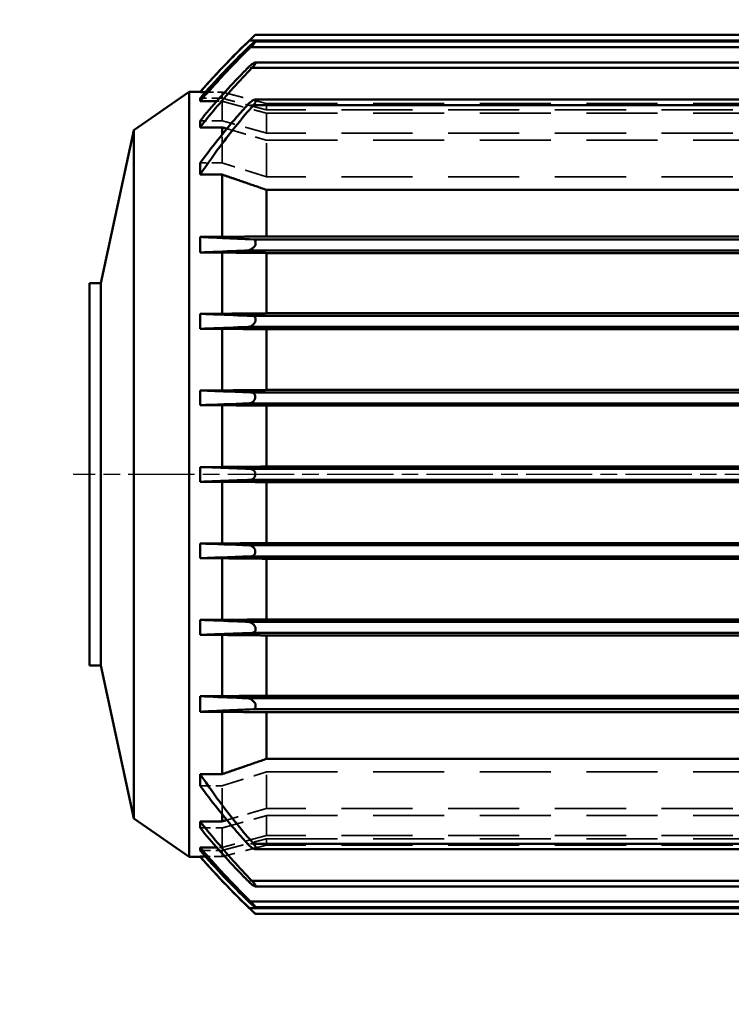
# Model space of a CAD drawing. Header units: millimetres. Extents: x -34725 to 178350, y -13707 to 126150.
# Tile 36 of 256: x -16535 to -16406, y 14374 to 14552. Entities that reach past the tile are written whole.
import ezdxf

# ---------------------------------------------------------------- set-up
doc = ezdxf.new("R2010")
doc.units = ezdxf.units.MM
doc.linetypes.add('AM_ISO08W050', pattern=[18, 12, -1.5, 3, -1.5])
doc.linetypes.add('DASHED', pattern=[0.75, 0.5, -0.25])
doc.layers.get('Defpoints').update_dxf_attribs({"linetype": 'CONTINUOUS'})
for name, color, linetype, lineweight in [('AM_0', 7, 'CONTINUOUS', 50), ('AM_7', 4, 'AM_ISO08W050', 25), ('P-AM_5', 3, 'CONTINUOUS', 25), ('Sichtbar (ISO)', 7, 'CONTINUOUS', 50), ('Verdeckt (ISO)', 7, 'DASHED', 35)]:
    doc.layers.add(name, color=color, linetype=linetype, lineweight=lineweight)
doc.styles.get("Standard").update_dxf_attribs({"font": 'isocp.shx'})
doc.dimstyles.new('AM_ISO$0', dxfattribs={"dimtxt": 3.5, "dimasz": 2.5, "dimexe": 2, "dimexo": 1, "dimgap": 0.6, "dimtad": 1, "dimdsep": 46, "dimtxsty": 'Standard', "dimcen": 0, "dimclrd": 256, "dimclre": 256, "dimclrt": 2, "dimadec": 0, "dimazin": 2, "dimtp": 0.1, "dimtm": 0.1, "dimtfac": 0.71, "dimtmove": 0, "dimatfit": 3, "dimfxl": 1, "dimtfill": 1, "dimtfillclr": 256, "dimlwd": -1, "dimlwe": -1, "dimarcsym": 0})

# ---------------------------------------------------------------- blocks, each defined once
blk = doc.blocks.new('*D201')
at = {"layer": 'Defpoints', "color": 0, "transparency": 16777216}
for p in [(-16525.27, 14470), (-16746.14, 13825.18), (-15372.82, 13825.18)]:
    blk.add_point(p, dxfattribs=at)
at = {"layer": 'P-AM_5', "transparency": 16777216}
for p, q in [((-16550.27, 14470), (-16796.14, 14470)), ((-16746.14, 14407.5), (-16746.14, 13887.68)), ((-15397.82, 13825.18), (-16796.14, 13825.18))]:
    blk.add_line(p, q, dxfattribs=at)
for points in [[(-16756.55, 14407.5), (-16735.72, 14407.5), (-16746.14, 14470)], [(-16756.55, 13887.68), (-16735.72, 13887.68), (-16746.14, 13825.18)]]:
    blk.add_solid(points, dxfattribs=at)
at = {"layer": 'P-AM_5', "color": 2, "transparency": 16777216, "insert": (-16854.89, 14147.59), "char_height": 87.5, "attachment_point": 5, "rotation": 90, "bg_fill": 3, "box_fill_scale": 1.1, "bg_fill_color": 256, "bg_fill_true_color": 13158600, "bg_fill_transparency": 0}
blk.add_mtext('645', dxfattribs=at)
blk = doc.blocks.new('*D202')
at = {"layer": 'Defpoints', "color": 0, "transparency": 16777216}
for p in [(-15192.32, 17000), (-16746.14, 14470), (-16525.27, 14470)]:
    blk.add_point(p, dxfattribs=at)
at = {"layer": 'P-AM_5', "transparency": 16777216}
for p, q in [((-15217.32, 17000), (-16796.14, 17000)), ((-16746.14, 16937.5), (-16746.14, 14532.5)), ((-16550.27, 14470), (-16796.14, 14470))]:
    blk.add_line(p, q, dxfattribs=at)
for points in [[(-16756.55, 16937.5), (-16735.72, 16937.5), (-16746.14, 17000)], [(-16756.55, 14532.5), (-16735.72, 14532.5), (-16746.14, 14470)]]:
    blk.add_solid(points, dxfattribs=at)
at = {"layer": 'P-AM_5', "color": 2, "transparency": 16777216, "insert": (-16854.89, 15735), "char_height": 87.5, "attachment_point": 5, "rotation": 90, "bg_fill": 3, "box_fill_scale": 1.1, "bg_fill_color": 256, "bg_fill_true_color": 13158600, "bg_fill_transparency": 0}
blk.add_mtext('2530', dxfattribs=at)
blk = doc.blocks.new('A$C5cacc3fa')
at = {"layer": 'AM_7'}
blk.add_line((-1738.33, -2368.79), (191.62, -2368.79), dxfattribs=at)
at = {"layer": 'Sichtbar (ISO)'}
for p, q in [((-27.38, -2290.29), (159.72, -2290.29)), ((-26.33, -2289.29), (158.67, -2289.29)), ((-27.18, -2291.5), (159.52, -2291.5)), ((-26.33, -2290.5), (158.67, -2290.5)), ((-26.94, -2295.26), (159.28, -2295.26)), ((-26.33, -2294.26), (158.67, -2294.26)), ((-26.33, -2300.98), (158.67, -2300.98)), ((168.67, -2299.64), (167.68, -2299.64)), ((168.67, -2299.64), (168.67, -2299.62)), ((168.67, -2299.62), (170.67, -2299.62)), ((168.67, -2301.31), (168.67, -2300.76)), ((170.67, -2437.95), (170.67, -2299.62)), ((180.67, -2306.54), (170.67, -2299.62)), ((-26.67, -2301.98), (159.01, -2301.98)), ((168.67, -2301.31), (165.67, -2301.31)), ((168.67, -2306.02), (164.67, -2306.02)), ((164.67, -2307.28), (164.67, -2306.02)), ((168.67, -2306.02), (168.67, -2304.83)), ((180.67, -2431.04), (180.67, -2306.54)), ((186.67, -2334.21), (180.67, -2306.54)), ((168.67, -2314.57), (168.67, -2312.46)), ((168.67, -2314.57), (164.67, -2314.57)), ((164.67, -2325.84), (164.67, -2314.57)), ((156.67, -2317.33), (-24.33, -2317.33)), ((156.67, -2325.75), (156.67, -2317.33)), ((-24.33, -2325.75), (156.67, -2325.75)), ((164.67, -2325.84), (168.67, -2325.84)), ((168.67, -2328.66), (168.67, -2325.84)), ((31.22, -2326.29), (159.01, -2326.29)), ((49.1, -2328.29), (160.11, -2328.29)), ((156.67, -2328.75), (51.94, -2328.75)), ((156.67, -2339.66), (156.67, -2328.75)), ((168.67, -2328.66), (164.67, -2328.66)), ((164.67, -2339.74), (164.67, -2328.66)), ((186.67, -2403.37), (186.67, -2334.21)), ((186.67, -2334.21), (188.67, -2334.21)), ((188.67, -2403.37), (188.67, -2334.21)), ((54.95, -2339.66), (156.67, -2339.66)), ((54.99, -2340.12), (159.28, -2340.12)), ((164.67, -2339.74), (168.67, -2339.74)), ((168.67, -2342.46), (168.67, -2339.74)), ((55.13, -2342.12), (160.02, -2342.12)), ((156.67, -2342.54), (55.16, -2342.54)), ((156.67, -2353.53), (156.67, -2342.54)), ((168.67, -2342.46), (164.67, -2342.46)), ((164.67, -2353.61), (164.67, -2342.46)), ((55.77, -2353.53), (156.67, -2353.53)), ((55.79, -2353.96), (159.52, -2353.96)), ((164.67, -2353.61), (168.67, -2353.61)), ((168.67, -2356.28), (168.67, -2353.61)), ((55.87, -2355.96), (159.89, -2355.96)), ((156.67, -2356.36), (55.88, -2356.36)), ((156.67, -2367.39), (156.67, -2356.36)), ((168.67, -2356.28), (164.67, -2356.28)), ((164.67, -2367.46), (164.67, -2356.28)), ((56.14, -2367.39), (156.67, -2367.39)), ((56.15, -2367.79), (159.72, -2367.79)), ((164.67, -2367.46), (168.67, -2367.46)), ((168.67, -2370.12), (168.67, -2367.46)), ((56.16, -2369.79), (159.72, -2369.79)), ((156.67, -2370.19), (56.17, -2370.19)), ((156.67, -2381.22), (156.67, -2370.19)), ((168.67, -2370.12), (164.67, -2370.12)), ((164.67, -2381.3), (164.67, -2370.12)), ((56.08, -2381.22), (156.67, -2381.22)), ((164.67, -2381.3), (168.67, -2381.3)), ((168.67, -2383.97), (168.67, -2381.3)), ((56.07, -2381.62), (159.89, -2381.62)), ((156.67, -2384.05), (56.01, -2384.05)), ((56.02, -2383.62), (159.52, -2383.62)), ((156.67, -2395.04), (156.67, -2384.05)), ((168.67, -2383.97), (164.67, -2383.97)), ((164.67, -2395.12), (164.67, -2383.97)), ((55.56, -2395.46), (160.02, -2395.46)), ((55.58, -2395.04), (156.67, -2395.04)), ((164.67, -2395.12), (168.67, -2395.12)), ((168.67, -2397.84), (168.67, -2395.12)), ((156.67, -2397.92), (55.42, -2397.92)), ((55.45, -2397.46), (159.28, -2397.46)), ((156.67, -2408.83), (156.67, -2397.92)), ((168.67, -2397.84), (164.67, -2397.84)), ((164.67, -2408.92), (164.67, -2397.84)), ((186.67, -2403.37), (180.67, -2431.04)), ((186.67, -2403.37), (188.67, -2403.37)), ((54.6, -2409.29), (160.11, -2409.29)), ((54.64, -2408.83), (156.67, -2408.83)), ((164.67, -2408.92), (168.67, -2408.92)), ((168.67, -2411.73), (168.67, -2408.92)), ((54.43, -2411.29), (159.01, -2411.29)), ((156.67, -2411.83), (54.38, -2411.83)), ((156.67, -2420.25), (156.67, -2411.83)), ((168.67, -2411.73), (164.67, -2411.73)), ((164.67, -2423.01), (164.67, -2411.73)), ((-24.33, -2420.25), (156.67, -2420.25)), ((164.67, -2423.01), (168.67, -2423.01)), ((168.67, -2425.12), (168.67, -2423.01)), ((164.67, -2431.56), (164.67, -2430.3)), ((180.67, -2431.04), (170.67, -2437.95)), ((164.67, -2431.56), (168.67, -2431.56)), ((168.67, -2432.75), (168.67, -2431.56)), ((-26.67, -2435.6), (159.01, -2435.6)), ((165.67, -2436.27), (168.67, -2436.27)), ((168.67, -2436.81), (168.67, -2436.27)), ((-26.33, -2436.6), (158.67, -2436.6)), ((167.68, -2437.94), (168.67, -2437.94)), ((168.67, -2437.95), (168.67, -2437.94)), ((168.67, -2437.95), (170.67, -2437.95)), ((-26.94, -2442.32), (159.28, -2442.32)), ((-26.33, -2443.32), (158.67, -2443.32)), ((-27.18, -2446.08), (159.52, -2446.08)), ((-26.33, -2447.08), (158.67, -2447.08)), ((-27.38, -2447.29), (159.72, -2447.29)), ((-26.33, -2448.29), (158.67, -2448.29))]:
    blk.add_line(p, q, dxfattribs=at)
for centre, start, end in [((56, -2398.64), 41.3086, 46.8038), ((56, -2338.94), 313.1962, 318.6914)]:
    blk.add_arc(centre, 150, start, end, dxfattribs=at)
for centre, major_axis, ratio, start_param, end_param in [((158.64, -2291.5), (0.033, 0.999), 0.005904, 5.928971, 6.283382), ((158.64, -2354.96), (0.006, 0.999), 0.032987, 4.712387, 5.066798), ((158.64, -2382.62), (-0.006, 0.999), 0.032987, 4.35798, 4.712391), ((158.64, -2446.08), (0.033, -0.999), 0.005904, 6.282989, 6.6374)]:
    blk.add_ellipse(centre, major_axis=major_axis, ratio=ratio, start_param=start_param, end_param=end_param, dxfattribs=at)
for points, knots in [([(158.67, -2289.29), (158.67, -2289.29), (158.68, -2289.3), (158.73, -2289.34), (158.77, -2289.38), (158.89, -2289.5), (158.99, -2289.59), (159.23, -2289.82), (159.37, -2289.96), (159.58, -2290.16), (159.65, -2290.22), (159.72, -2290.29)], [0.7127241, 0.7127241, 0.7127241, 0.7127241, 0.7366119, 0.7366119, 0.7679092, 0.7679092, 0.8126294, 0.8126294, 0.861332, 0.861332, 0.8838202, 0.8838202, 0.8838202, 0.8838202]), ([(168.67, -2299.64), (166.73, -2297.43), (164.73, -2295.29), (161.72, -2292.23), (160.72, -2291.25), (159.72, -2290.29)], [7.385215, 7.385215, 7.385215, 7.385215, 8.194857, 8.194857, 8.590212, 8.590212, 8.590212, 8.590212]), ([(158.67, -2290.5), (158.68, -2290.5), (158.7, -2290.51), (158.76, -2290.54), (158.82, -2290.58), (158.98, -2290.7), (159.11, -2290.8), (159.43, -2291.07), (159.62, -2291.25), (159.84, -2291.45), (159.86, -2291.48), (159.89, -2291.5)], [-0.6948989, -0.6948989, -0.6948989, -0.6948989, -0.6771738, -0.6771738, -0.639025, -0.639025, -0.5839423, -0.5839423, -0.5122103, -0.5122103, -0.5026873, -0.5026873, -0.5026873, -0.5026873]), ([(159.52, -2291.5), (159.51, -2291.5), (159.51, -2291.49), (159.36, -2291.34), (159.21, -2291.2), (158.97, -2290.94), (158.87, -2290.83), (158.75, -2290.68), (158.71, -2290.63), (158.68, -2290.58), (158.67, -2290.57), (158.67, -2290.56)], [-0.1506216, -0.1506216, -0.1506216, -0.1506216, -0.1485853, -0.1485853, -0.0998852, -0.0998852, -0.0551686, -0.0551686, -0.0238795, -0.0238795, -0.0178264, -0.0178264, -0.0178264, -0.0178264]), ([(168.67, -2301.31), (167.51, -2299.94), (166.31, -2298.59), (163.28, -2295.28), (161.42, -2293.36), (159.52, -2291.5)], [7.026126, 7.026126, 7.026126, 7.026126, 7.521584, 7.521584, 8.257066, 8.257066, 8.257066, 8.257066]), ([(158.67, -2294.51), (158.67, -2294.46), (158.67, -2294.41), (158.67, -2294.32), (158.67, -2294.28), (158.67, -2294.26), (158.67, -2294.26), (158.67, -2294.26)], [-0.3512725, -0.3512725, -0.3512725, -0.3512725, -0.32834432, -0.32834432, -0.28951525, -0.28951525, -0.27907555, -0.27907555, -0.27907555, -0.27907555]), ([(158.67, -2294.26), (158.71, -2294.26), (158.75, -2294.27), (158.9, -2294.34), (159.02, -2294.41), (159.32, -2294.62), (159.51, -2294.78), (159.81, -2295.05), (159.92, -2295.15), (160.02, -2295.26)], [-0.6626288, -0.6626288, -0.6626288, -0.6626288, -0.6306546, -0.6306546, -0.5772638, -0.5772638, -0.5083418, -0.5083418, -0.4688822, -0.4688822, -0.4688822, -0.4688822]), ([(159.28, -2295.26), (159.2, -2295.17), (159.11, -2295.08), (158.92, -2294.86), (158.82, -2294.74), (158.72, -2294.59), (158.69, -2294.55), (158.67, -2294.51)], [-0.1287013, -0.1287013, -0.1287013, -0.1287013, -0.0992148, -0.0992148, -0.05490758, -0.05490758, -0.03647152, -0.03647152, -0.03647152, -0.03647152]), ([(168.67, -2306.02), (167.78, -2304.89), (166.86, -2303.75), (163.82, -2300.12), (161.6, -2297.65), (159.28, -2295.26)], [6.380661, 6.380661, 6.380661, 6.380661, 6.793157, 6.793157, 7.707927, 7.707927, 7.707927, 7.707927]), ([(160.02, -2295.26), (160.62, -2295.87), (161.22, -2296.48), (164.2, -2299.61), (166.5, -2302.2), (168.67, -2304.83)], [-7.955367, -7.955367, -7.955367, -7.955367, -7.720132, -7.720132, -6.769402, -6.769402, -6.769402, -6.769402]), ([(158.67, -2301.54), (158.67, -2301.43), (158.67, -2301.33), (158.67, -2301.25), (158.68, -2301.17), (158.68, -2301.1), (158.67, -2301.05), (158.67, -2301.01), (158.67, -2300.98), (158.67, -2300.98)], [0, 0, 0, 0, 0.362556, 0.362556, 0.362556, 0.726846, 0.726846, 0.726846, 1.114917, 1.114917, 1.114917, 1.114917]), ([(158.67, -2300.98), (158.69, -2300.98), (158.7, -2300.98), (158.81, -2301), (158.93, -2301.04), (159.23, -2301.2), (159.42, -2301.34), (159.77, -2301.63), (159.93, -2301.78), (160.09, -2301.95), (160.1, -2301.97), (160.11, -2301.98)], [-0.6408268, -0.6408268, -0.6408268, -0.6408268, -0.630804, -0.630804, -0.5772564, -0.5772564, -0.5081151, -0.5081151, -0.4500854, -0.4500854, -0.4452282, -0.4452282, -0.4452282, -0.4452282]), ([(159.01, -2301.98), (158.99, -2301.96), (158.97, -2301.93), (158.83, -2301.78), (158.74, -2301.65), (158.67, -2301.54)], [-0.10710707, -0.10710707, -0.10710707, -0.10710707, -0.09910976, -0.09910976, -0.05742593, -0.05742593, -0.05742593, -0.05742593]), ([(168.67, -2314.57), (167.32, -2312.57), (165.95, -2310.64), (162.88, -2306.58), (161.01, -2304.27), (159.01, -2301.98)], [5.295467, 5.295467, 5.295467, 5.295467, 5.964427, 5.964427, 6.822651, 6.822651, 6.822651, 6.822651]), ([(160.11, -2301.98), (160.76, -2302.69), (161.39, -2303.41), (164.41, -2306.89), (166.64, -2309.7), (168.67, -2312.46)], [-7.178081, -7.178081, -7.178081, -7.178081, -6.911314, -6.911314, -5.885348, -5.885348, -5.885348, -5.885348]), ([(159.01, -2326.29), (161.01, -2326.21), (162.88, -2326.13), (165.95, -2325.98), (167.32, -2325.92), (168.67, -2325.84)], [-6.822651, -6.822651, -6.822651, -6.822651, -5.964427, -5.964427, -5.295467, -5.295467, -5.295467, -5.295467]), ([(158.67, -2326.39), (158.69, -2326.38), (158.7, -2326.37), (158.8, -2326.31), (158.9, -2326.29), (159.01, -2326.29)], [-0.64082682, -0.64082682, -0.64082682, -0.64082682, -0.63080396, -0.63080396, -0.5843635, -0.5843635, -0.5843635, -0.5843635]), ([(158.67, -2327.29), (158.67, -2327.17), (158.67, -2327.05), (158.67, -2326.94), (158.68, -2326.82), (158.68, -2326.72), (158.67, -2326.63), (158.67, -2326.53), (158.67, -2326.45), (158.67, -2326.39)], [0, 0, 0, 0, 0.362556, 0.362556, 0.362556, 0.726846, 0.726846, 0.726846, 1.114917, 1.114917, 1.114917, 1.114917]), ([(160.11, -2328.29), (160.06, -2328.29), (159.99, -2328.28), (159.74, -2328.23), (159.55, -2328.15), (159.21, -2327.92), (159.07, -2327.8), (158.83, -2327.55), (158.74, -2327.42), (158.67, -2327.29)], [-0.2313895, -0.2313895, -0.2313895, -0.2313895, -0.2096983, -0.2096983, -0.1471884, -0.1471884, -0.0991098, -0.0991098, -0.0574259, -0.0574259, -0.0574259, -0.0574259]), ([(168.67, -2328.66), (166.64, -2328.56), (164.41, -2328.46), (161.39, -2328.34), (160.76, -2328.32), (160.11, -2328.29)], [5.885348, 5.885348, 5.885348, 5.885348, 6.911314, 6.911314, 7.178081, 7.178081, 7.178081, 7.178081]), ([(158.67, -2340.46), (158.71, -2340.39), (158.75, -2340.33), (158.9, -2340.2), (159.02, -2340.15), (159.19, -2340.13), (159.24, -2340.12), (159.28, -2340.12)], [-0.6626288, -0.6626288, -0.6626288, -0.6626288, -0.6306546, -0.6306546, -0.5772638, -0.5772638, -0.5595286, -0.5595286, -0.5595286, -0.5595286]), ([(159.28, -2340.12), (161.6, -2340.04), (163.82, -2339.95), (166.86, -2339.82), (167.78, -2339.78), (168.67, -2339.74)], [66.441483, 66.441483, 66.441483, 66.441483, 67.356253, 67.356253, 67.768749, 67.768749, 67.768749, 67.768749]), ([(158.67, -2341.12), (158.67, -2341.05), (158.67, -2340.97), (158.67, -2340.77), (158.67, -2340.65), (158.67, -2340.52), (158.67, -2340.49), (158.67, -2340.46)], [-0.3512725, -0.3512725, -0.3512725, -0.3512725, -0.32834432, -0.32834432, -0.28951525, -0.28951525, -0.27907555, -0.27907555, -0.27907555, -0.27907555]), ([(160.02, -2342.12), (160.02, -2342.12), (160.02, -2342.12), (159.83, -2342.12), (159.64, -2342.07), (159.3, -2341.9), (159.16, -2341.8), (158.92, -2341.56), (158.82, -2341.43), (158.72, -2341.24), (158.69, -2341.18), (158.67, -2341.12)], [-0.209819, -0.209819, -0.209819, -0.209819, -0.2097524, -0.2097524, -0.1473012, -0.1473012, -0.0992148, -0.0992148, -0.0549076, -0.0549076, -0.0364715, -0.0364715, -0.0364715, -0.0364715]), ([(168.67, -2342.46), (166.5, -2342.37), (164.2, -2342.28), (161.22, -2342.17), (160.62, -2342.15), (160.02, -2342.12)], [6.769402, 6.769402, 6.769402, 6.769402, 7.720132, 7.720132, 7.955367, 7.955367, 7.955367, 7.955367]), ([(158.67, -2354.61), (158.68, -2354.56), (158.7, -2354.51), (158.76, -2354.36), (158.82, -2354.27), (158.98, -2354.1), (159.11, -2354.03), (159.33, -2353.97), (159.43, -2353.96), (159.52, -2353.96)], [-0.6948989, -0.6948989, -0.6948989, -0.6948989, -0.6771738, -0.6771738, -0.639025, -0.639025, -0.5839423, -0.5839423, -0.5491488, -0.5491488, -0.5491488, -0.5491488]), ([(159.52, -2353.96), (161.42, -2353.89), (163.28, -2353.82), (166.31, -2353.71), (167.51, -2353.66), (168.67, -2353.61)], [68.000549, 68.000549, 68.000549, 68.000549, 68.736031, 68.736031, 69.231489, 69.231489, 69.231489, 69.231489]), ([(159.89, -2355.96), (159.76, -2355.96), (159.63, -2355.93), (159.36, -2355.84), (159.21, -2355.76), (158.97, -2355.55), (158.87, -2355.43), (158.75, -2355.22), (158.71, -2355.12), (158.68, -2355), (158.67, -2354.98), (158.67, -2354.96)], [-0.191411, -0.191411, -0.191411, -0.191411, -0.1485853, -0.1485853, -0.0998852, -0.0998852, -0.0551686, -0.0551686, -0.0238795, -0.0238795, -0.0178264, -0.0178264, -0.0178264, -0.0178264]), ([(159.72, -2369.79), (159.65, -2369.79), (159.58, -2369.78), (159.37, -2369.74), (159.23, -2369.69), (158.99, -2369.52), (158.89, -2369.42), (158.77, -2369.22), (158.73, -2369.12), (158.68, -2368.95), (158.67, -2368.87), (158.67, -2368.79), (158.67, -2368.76), (158.67, -2368.73), (158.68, -2368.61), (158.7, -2368.53), (158.77, -2368.34), (158.83, -2368.24), (159, -2368.05), (159.12, -2367.95), (159.41, -2367.82), (159.56, -2367.79), (159.72, -2367.79)], [-0.1710961, -0.1710961, -0.1710961, -0.1710961, -0.148608, -0.148608, -0.0999054, -0.0999054, -0.0551851, -0.0551851, -0.0238878, -0.0238878, 0, 0, 0, 0.0092847, 0.0092847, 0.0355721, 0.0355721, 0.0736995, 0.0736995, 0.1287517, 0.1287517, 0.1867282, 0.1867282, 0.1867282, 0.1867282]), ([(159.72, -2367.79), (160.72, -2367.76), (161.72, -2367.72), (164.73, -2367.61), (166.73, -2367.54), (168.67, -2367.46)], [69.029673, 69.029673, 69.029673, 69.029673, 69.425028, 69.425028, 70.234669, 70.234669, 70.234669, 70.234669]), ([(168.67, -2370.12), (166.73, -2370.04), (164.73, -2369.97), (161.72, -2369.86), (160.72, -2369.82), (159.72, -2369.79)], [-70.234669, -70.234669, -70.234669, -70.234669, -69.425028, -69.425028, -69.029673, -69.029673, -69.029673, -69.029673]), ([(158.67, -2382.62), (158.68, -2382.57), (158.7, -2382.51), (158.76, -2382.34), (158.82, -2382.23), (158.98, -2382.01), (159.11, -2381.9), (159.43, -2381.7), (159.62, -2381.64), (159.84, -2381.62), (159.86, -2381.62), (159.89, -2381.62)], [-0.6948989, -0.6948989, -0.6948989, -0.6948989, -0.6771738, -0.6771738, -0.639025, -0.639025, -0.5839423, -0.5839423, -0.5122103, -0.5122103, -0.5026873, -0.5026873, -0.5026873, -0.5026873]), ([(159.52, -2383.62), (159.51, -2383.62), (159.51, -2383.62), (159.36, -2383.62), (159.21, -2383.59), (158.97, -2383.46), (158.87, -2383.38), (158.75, -2383.2), (158.71, -2383.12), (158.68, -2383.01), (158.67, -2382.99), (158.67, -2382.97)], [-0.1506216, -0.1506216, -0.1506216, -0.1506216, -0.1485853, -0.1485853, -0.0998852, -0.0998852, -0.0551686, -0.0551686, -0.0238795, -0.0238795, -0.0178264, -0.0178264, -0.0178264, -0.0178264]), ([(168.67, -2383.97), (167.51, -2383.92), (166.31, -2383.87), (163.28, -2383.76), (161.42, -2383.69), (159.52, -2383.62)], [7.026126, 7.026126, 7.026126, 7.026126, 7.521584, 7.521584, 8.257066, 8.257066, 8.257066, 8.257066]), ([(158.67, -2396.46), (158.71, -2396.36), (158.75, -2396.27), (158.9, -2396.04), (159.02, -2395.91), (159.32, -2395.66), (159.51, -2395.56), (159.81, -2395.47), (159.92, -2395.46), (160.02, -2395.46)], [-0.6626288, -0.6626288, -0.6626288, -0.6626288, -0.6306546, -0.6306546, -0.5772638, -0.5772638, -0.5083418, -0.5083418, -0.4688822, -0.4688822, -0.4688822, -0.4688822]), ([(160.02, -2395.46), (160.62, -2395.43), (161.22, -2395.41), (164.2, -2395.3), (166.5, -2395.21), (168.67, -2395.12)], [67.431697, 67.431697, 67.431697, 67.431697, 67.666932, 67.666932, 68.617661, 68.617661, 68.617661, 68.617661]), ([(158.67, -2397.11), (158.67, -2397.06), (158.67, -2396.99), (158.67, -2396.81), (158.67, -2396.69), (158.67, -2396.52), (158.67, -2396.49), (158.67, -2396.46)], [-0.3512725, -0.3512725, -0.3512725, -0.3512725, -0.32834432, -0.32834432, -0.28951525, -0.28951525, -0.27907555, -0.27907555, -0.27907555, -0.27907555]), ([(159.28, -2397.46), (159.2, -2397.46), (159.11, -2397.44), (158.92, -2397.38), (158.82, -2397.32), (158.72, -2397.2), (158.69, -2397.16), (158.67, -2397.11)], [-0.1287013, -0.1287013, -0.1287013, -0.1287013, -0.0992148, -0.0992148, -0.05490758, -0.05490758, -0.03647152, -0.03647152, -0.03647152, -0.03647152]), ([(168.67, -2397.84), (167.78, -2397.8), (166.86, -2397.76), (163.82, -2397.63), (161.6, -2397.54), (159.28, -2397.46)], [6.380661, 6.380661, 6.380661, 6.380661, 6.793157, 6.793157, 7.707927, 7.707927, 7.707927, 7.707927]), ([(158.67, -2410.29), (158.69, -2410.26), (158.7, -2410.23), (158.81, -2410.06), (158.93, -2409.92), (159.23, -2409.63), (159.42, -2409.5), (159.77, -2409.34), (159.93, -2409.3), (160.09, -2409.29), (160.1, -2409.29), (160.11, -2409.29)], [-0.6408268, -0.6408268, -0.6408268, -0.6408268, -0.630804, -0.630804, -0.5772564, -0.5772564, -0.5081151, -0.5081151, -0.4500854, -0.4500854, -0.4452282, -0.4452282, -0.4452282, -0.4452282]), ([(160.11, -2409.29), (160.76, -2409.26), (161.39, -2409.24), (164.41, -2409.11), (166.64, -2409.02), (168.67, -2408.92)], [65.515907, 65.515907, 65.515907, 65.515907, 65.782674, 65.782674, 66.80864, 66.80864, 66.80864, 66.80864]), ([(158.67, -2411.19), (158.67, -2411.13), (158.67, -2411.06), (158.67, -2410.97), (158.68, -2410.88), (158.68, -2410.78), (158.67, -2410.67), (158.67, -2410.55), (158.67, -2410.42), (158.67, -2410.29)], [0, 0, 0, 0, 0.362556, 0.362556, 0.362556, 0.726846, 0.726846, 0.726846, 1.114917, 1.114917, 1.114917, 1.114917]), ([(159.01, -2411.29), (158.99, -2411.29), (158.97, -2411.29), (158.83, -2411.28), (158.74, -2411.24), (158.67, -2411.19)], [-0.10710707, -0.10710707, -0.10710707, -0.10710707, -0.09910976, -0.09910976, -0.05742593, -0.05742593, -0.05742593, -0.05742593]), ([(168.67, -2411.73), (167.32, -2411.66), (165.95, -2411.6), (162.88, -2411.45), (161.01, -2411.37), (159.01, -2411.29)], [5.295467, 5.295467, 5.295467, 5.295467, 5.964427, 5.964427, 6.822651, 6.822651, 6.822651, 6.822651]), ([(159.01, -2435.6), (161.01, -2433.31), (162.88, -2431), (165.95, -2426.94), (167.32, -2425.01), (168.67, -2423.01)], [-6.822651, -6.822651, -6.822651, -6.822651, -5.964427, -5.964427, -5.295467, -5.295467, -5.295467, -5.295467]), ([(168.67, -2425.12), (166.64, -2427.88), (164.41, -2430.69), (161.39, -2434.17), (160.76, -2434.89), (160.11, -2435.6)], [5.885348, 5.885348, 5.885348, 5.885348, 6.911314, 6.911314, 7.178081, 7.178081, 7.178081, 7.178081]), ([(159.28, -2442.32), (161.6, -2439.93), (163.82, -2437.46), (166.86, -2433.83), (167.78, -2432.69), (168.67, -2431.56)], [-7.707927, -7.707927, -7.707927, -7.707927, -6.793157, -6.793157, -6.380661, -6.380661, -6.380661, -6.380661]), ([(168.67, -2432.75), (166.5, -2435.38), (164.2, -2437.97), (161.22, -2441.1), (160.62, -2441.71), (160.02, -2442.32)], [6.769402, 6.769402, 6.769402, 6.769402, 7.720132, 7.720132, 7.955367, 7.955367, 7.955367, 7.955367]), ([(160.11, -2435.6), (160.06, -2435.66), (159.99, -2435.73), (159.74, -2435.98), (159.55, -2436.15), (159.21, -2436.38), (159.07, -2436.47), (158.83, -2436.57), (158.74, -2436.6), (158.67, -2436.6)], [-0.2313895, -0.2313895, -0.2313895, -0.2313895, -0.2096983, -0.2096983, -0.1471884, -0.1471884, -0.0991098, -0.0991098, -0.0574259, -0.0574259, -0.0574259, -0.0574259]), ([(158.67, -2436.04), (158.69, -2436.02), (158.7, -2435.99), (158.8, -2435.85), (158.9, -2435.72), (159.01, -2435.6)], [-0.64082682, -0.64082682, -0.64082682, -0.64082682, -0.63080396, -0.63080396, -0.5843635, -0.5843635, -0.5843635, -0.5843635]), ([(158.67, -2436.6), (158.67, -2436.6), (158.67, -2436.58), (158.67, -2436.53), (158.68, -2436.49), (158.68, -2436.43), (158.67, -2436.35), (158.67, -2436.26), (158.67, -2436.16), (158.67, -2436.04)], [0, 0, 0, 0, 0.362556, 0.362556, 0.362556, 0.726846, 0.726846, 0.726846, 1.114917, 1.114917, 1.114917, 1.114917]), ([(159.52, -2446.08), (161.42, -2444.22), (163.28, -2442.3), (166.31, -2438.99), (167.51, -2437.64), (168.67, -2436.27)], [-8.257066, -8.257066, -8.257066, -8.257066, -7.521584, -7.521584, -7.026126, -7.026126, -7.026126, -7.026126]), ([(159.72, -2447.29), (160.72, -2446.33), (161.72, -2445.35), (164.73, -2442.29), (166.73, -2440.15), (168.67, -2437.94)], [-8.590212, -8.590212, -8.590212, -8.590212, -8.194857, -8.194857, -7.385215, -7.385215, -7.385215, -7.385215]), ([(160.02, -2442.32), (160.02, -2442.32), (160.02, -2442.32), (159.83, -2442.51), (159.64, -2442.69), (159.3, -2442.97), (159.16, -2443.07), (158.92, -2443.23), (158.82, -2443.28), (158.72, -2443.32), (158.69, -2443.32), (158.67, -2443.32)], [-0.209819, -0.209819, -0.209819, -0.209819, -0.2097524, -0.2097524, -0.1473012, -0.1473012, -0.0992148, -0.0992148, -0.0549076, -0.0549076, -0.0364715, -0.0364715, -0.0364715, -0.0364715]), ([(158.67, -2443.07), (158.71, -2443.01), (158.75, -2442.94), (158.9, -2442.74), (159.02, -2442.6), (159.19, -2442.41), (159.24, -2442.37), (159.28, -2442.32)], [-0.6626288, -0.6626288, -0.6626288, -0.6626288, -0.6306546, -0.6306546, -0.5772638, -0.5772638, -0.5595286, -0.5595286, -0.5595286, -0.5595286]), ([(158.67, -2443.32), (158.67, -2443.32), (158.67, -2443.31), (158.67, -2443.27), (158.67, -2443.21), (158.67, -2443.12), (158.67, -2443.1), (158.67, -2443.07)], [-0.3512725, -0.3512725, -0.3512725, -0.3512725, -0.32834432, -0.32834432, -0.28951525, -0.28951525, -0.27907555, -0.27907555, -0.27907555, -0.27907555]), ([(159.89, -2446.08), (159.76, -2446.2), (159.63, -2446.33), (159.36, -2446.57), (159.21, -2446.69), (158.97, -2446.89), (158.87, -2446.97), (158.75, -2447.05), (158.71, -2447.07), (158.68, -2447.08), (158.67, -2447.08), (158.67, -2447.08)], [-0.191411, -0.191411, -0.191411, -0.191411, -0.1485853, -0.1485853, -0.0998852, -0.0998852, -0.0551686, -0.0551686, -0.0238795, -0.0238795, -0.0178264, -0.0178264, -0.0178264, -0.0178264]), ([(158.67, -2447.01), (158.68, -2446.99), (158.7, -2446.97), (158.76, -2446.88), (158.82, -2446.81), (158.98, -2446.62), (159.11, -2446.49), (159.33, -2446.26), (159.43, -2446.17), (159.52, -2446.08)], [-0.6948989, -0.6948989, -0.6948989, -0.6948989, -0.6771738, -0.6771738, -0.639025, -0.639025, -0.5839423, -0.5839423, -0.5491488, -0.5491488, -0.5491488, -0.5491488]), ([(158.67, -2448.29), (158.67, -2448.29), (158.67, -2448.29), (158.68, -2448.28), (158.7, -2448.26), (158.77, -2448.19), (158.83, -2448.13), (159, -2447.98), (159.12, -2447.86), (159.41, -2447.59), (159.56, -2447.44), (159.72, -2447.29)], [0, 0, 0, 0, 0.0092847, 0.0092847, 0.0355721, 0.0355721, 0.0736995, 0.0736995, 0.1287517, 0.1287517, 0.1867282, 0.1867282, 0.1867282, 0.1867282])]:
    blk.add_open_spline(points, degree=3, knots=knots, dxfattribs=at)
for points in [[(159.89, -2291.5), (162.9, -2294.42), (165.86, -2297.53), (168.67, -2300.76)], [(168.67, -2356.28), (165.86, -2356.17), (162.9, -2356.06), (159.89, -2355.96)], [(159.89, -2381.62), (162.9, -2381.52), (165.86, -2381.41), (168.67, -2381.3)], [(168.67, -2436.81), (165.86, -2440.05), (162.9, -2443.16), (159.89, -2446.08)]]:
    blk.add_open_spline(points, degree=3, dxfattribs=at)
for points, weights in [([(164.67, -2306.02), (164.25, -2306.14), (163.83, -2306.26)], [1, 1.0000151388, 1.00002715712]), ([(164.67, -2314.57), (160.56, -2315.97), (156.67, -2317.33)], [1, 1.00020468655, 1]), ([(156.67, -2325.75), (160.56, -2325.79), (164.67, -2325.84)], [1, 1.00020468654, 1]), ([(164.67, -2328.66), (160.58, -2328.71), (156.67, -2328.75)], [1, 1.0001688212, 1]), ([(156.67, -2339.66), (160.59, -2339.7), (164.67, -2339.74)], [1, 1.00014689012, 1]), ([(164.67, -2342.46), (160.6, -2342.5), (156.67, -2342.54)], [1.00332113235, 1.00598599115, 1.00839070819]), ([(156.67, -2353.53), (160.61, -2353.57), (164.67, -2353.61)], [1, 1.00012422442, 1]), ([(164.67, -2356.28), (160.61, -2356.32), (156.67, -2356.36)], [1, 1.00011857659, 1]), ([(156.67, -2367.39), (160.61, -2367.42), (164.67, -2367.46)], [1, 1.00011632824, 1]), ([(164.67, -2370.12), (160.61, -2370.16), (156.67, -2370.19)], [1, 1.00011632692, 1]), ([(156.67, -2381.22), (160.61, -2381.26), (164.67, -2381.3)], [1, 1.00011857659, 1]), ([(164.67, -2383.97), (160.61, -2384.01), (156.67, -2384.05)], [1, 1.00012422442, 1]), ([(156.67, -2395.04), (160.6, -2395.08), (164.67, -2395.12)], [1.00839267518, 1.00598800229, 1.00332318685]), ([(164.67, -2397.84), (160.59, -2397.88), (156.67, -2397.92)], [1, 1.00014689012, 1]), ([(156.67, -2408.83), (160.58, -2408.87), (164.67, -2408.92)], [1, 1.0001688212, 1]), ([(164.67, -2411.73), (160.56, -2411.78), (156.67, -2411.83)], [1, 1.00020468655, 1]), ([(156.67, -2420.25), (160.56, -2421.61), (164.67, -2423.01)], [1, 1.00020468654, 1]), ([(163.83, -2431.32), (164.25, -2431.44), (164.67, -2431.56)], [1.00002715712, 1.0000151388, 1])]:
    blk.add_rational_spline(points, weights, degree=2, dxfattribs=at)
at = {"layer": 'Verdeckt (ISO)', "ltscale": 0.335473}
for p, q in [((158.67, -2290.5), (158.67, -2290.56)), ((158.67, -2354.61), (158.67, -2354.96)), ((158.67, -2382.62), (158.67, -2382.97)), ((158.67, -2447.01), (158.67, -2447.08))]:
    blk.add_line(p, q, dxfattribs=at)
at = {"layer": 'Verdeckt (ISO)', "ltscale": 0.350547}
for p, q in [((159.52, -2291.5), (159.89, -2291.5)), ((159.52, -2446.08), (159.89, -2446.08))]:
    blk.add_line(p, q, dxfattribs=at)
at = {"layer": 'Verdeckt (ISO)', "ltscale": 0.67064}
for p, q in [((158.67, -2294.26), (158.67, -2294.51)), ((158.67, -2340.46), (158.67, -2341.12)), ((158.67, -2396.46), (158.67, -2397.11)), ((158.67, -2443.07), (158.67, -2443.32))]:
    blk.add_line(p, q, dxfattribs=at)
at = {"layer": 'Verdeckt (ISO)', "ltscale": 0.701419}
for p, q in [((159.28, -2295.26), (160.02, -2295.26)), ((159.28, -2442.32), (160.02, -2442.32))]:
    blk.add_line(p, q, dxfattribs=at)
at = {"layer": 'Verdeckt (ISO)', "ltscale": 1.00492}
for p, q in [((158.67, -2300.98), (158.67, -2301.54)), ((158.67, -2326.39), (158.67, -2327.29)), ((158.67, -2410.29), (158.67, -2411.19)), ((158.67, -2436.04), (158.67, -2436.6))]:
    blk.add_line(p, q, dxfattribs=at)
at = {"layer": 'Verdeckt (ISO)', "ltscale": 2.865931}
for p, q in [((167.68, -2299.64), (164.67, -2299.64)), ((164.67, -2437.94), (167.68, -2437.94))]:
    blk.add_line(p, q, dxfattribs=at)
at = {"layer": 'Verdeckt (ISO)', "ltscale": 10.708159}
for p, q in [((164.67, -2300.76), (164.67, -2299.64)), ((164.67, -2437.94), (164.67, -2436.81))]:
    blk.add_line(p, q, dxfattribs=at)
at = {"layer": 'Verdeckt (ISO)', "ltscale": 3.809293}
for p, q in [((164.67, -2300.76), (168.67, -2300.76)), ((164.67, -2304.83), (168.67, -2304.83)), ((164.67, -2312.46), (168.67, -2312.46)), ((168.67, -2425.12), (164.67, -2425.12)), ((168.67, -2432.75), (164.67, -2432.75)), ((168.67, -2436.81), (164.67, -2436.81))]:
    blk.add_line(p, q, dxfattribs=at)
at = {"layer": 'Verdeckt (ISO)', "ltscale": 25.75486}
for p, q in [((156.67, -2301.71), (-24.33, -2301.71)), ((-24.33, -2302.86), (156.67, -2302.86)), ((156.67, -2303.46), (-24.33, -2303.46)), ((-24.33, -2307.05), (156.67, -2307.05)), ((156.67, -2308.35), (-24.33, -2308.35)), ((-24.33, -2314.96), (156.67, -2314.96)), ((156.67, -2422.62), (-24.33, -2422.62)), ((-24.33, -2429.23), (156.67, -2429.23)), ((156.67, -2430.53), (-24.33, -2430.53)), ((-24.33, -2434.12), (156.67, -2434.12)), ((156.67, -2434.72), (-24.33, -2434.72)), ((-24.33, -2435.86), (156.67, -2435.86))]:
    blk.add_line(p, q, dxfattribs=at)
at = {"layer": 'Verdeckt (ISO)', "ltscale": 10.57055}
for p, q in [((156.67, -2302.86), (156.67, -2301.71)), ((156.67, -2435.86), (156.67, -2434.72))]:
    blk.add_line(p, q, dxfattribs=at)
at = {"layer": 'Verdeckt (ISO)', "ltscale": 1.052781}
for p, q in [((159.01, -2301.98), (160.11, -2301.98)), ((159.01, -2435.6), (160.11, -2435.6))]:
    blk.add_line(p, q, dxfattribs=at)
at = {"layer": 'Verdeckt (ISO)', "ltscale": 0.95213}
for p, q in [((165.67, -2301.31), (164.67, -2301.31)), ((164.67, -2436.27), (165.67, -2436.27))]:
    blk.add_line(p, q, dxfattribs=at)
at = {"layer": 'Verdeckt (ISO)', "ltscale": 11.146211}
for p, q in [((164.67, -2304.83), (164.67, -2301.31)), ((164.67, -2436.27), (164.67, -2432.75))]:
    blk.add_line(p, q, dxfattribs=at)
at = {"layer": 'Verdeckt (ISO)', "ltscale": 11.027125}
for p, q in [((156.67, -2307.05), (156.67, -2303.46)), ((156.67, -2434.12), (156.67, -2430.53))]:
    blk.add_line(p, q, dxfattribs=at)
at = {"layer": 'Verdeckt (ISO)', "ltscale": 9.478334}
for p, q in [((164.67, -2312.46), (164.67, -2307.28)), ((164.67, -2430.3), (164.67, -2425.12))]:
    blk.add_line(p, q, dxfattribs=at)
at = {"layer": 'Verdeckt (ISO)', "ltscale": 12.163457}
for p, q in [((156.67, -2314.96), (156.67, -2308.35)), ((156.67, -2429.23), (156.67, -2422.62))]:
    blk.add_line(p, q, dxfattribs=at)
at = {"layer": 'Verdeckt (ISO)', "ltscale": 7.871545}
for points, weights in [([(164.67, -2299.64), (160.61, -2300.69), (156.67, -2301.71)], [1, 1.00011632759, 1]), ([(156.67, -2435.86), (160.61, -2436.89), (164.67, -2437.94)], [1, 1.00011632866, 1])]:
    blk.add_rational_spline(points, weights, degree=2, dxfattribs=at)
at = {"layer": 'Verdeckt (ISO)', "ltscale": 7.876348}
for points in [[(156.67, -2302.86), (160.61, -2301.83), (164.67, -2300.76)], [(164.67, -2436.81), (160.61, -2435.75), (156.67, -2434.72)]]:
    blk.add_rational_spline(points, [1, 1.00011857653, 1], degree=2, dxfattribs=at)
at = {"layer": 'Verdeckt (ISO)', "ltscale": 7.888409}
for points, weights in [([(164.67, -2301.31), (160.61, -2302.4), (156.67, -2303.46)], [1, 1.00012422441, 1]), ([(156.67, -2434.12), (160.61, -2435.18), (164.67, -2436.27)], [1, 1.00012422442, 1])]:
    blk.add_rational_spline(points, weights, degree=2, dxfattribs=at)
at = {"layer": 'Verdeckt (ISO)', "ltscale": 7.906024}
for points, weights in [([(156.67, -2307.05), (160.6, -2305.96), (164.67, -2304.83)], [1.03700500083, 1.02553400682, 1.01392121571]), ([(164.67, -2432.75), (160.6, -2431.62), (156.67, -2430.53)], [1.01391253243, 1.02552522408, 1.03699611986])]:
    blk.add_rational_spline(points, weights, degree=2, dxfattribs=at)
at = {"layer": 'Verdeckt (ISO)', "ltscale": 7.104645}
for points, weights in [([(163.83, -2306.26), (160.19, -2307.32), (156.67, -2308.35)], [1.00002715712, 1.00013175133, 1]), ([(156.67, -2429.23), (160.19, -2430.26), (163.83, -2431.32)], [1, 1.00013175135, 1.00002715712])]:
    blk.add_rational_spline(points, weights, degree=2, dxfattribs=at)
at = {"layer": 'Verdeckt (ISO)', "ltscale": 7.982998}
for points in [[(156.67, -2314.96), (160.58, -2313.73), (164.67, -2312.46)], [(164.67, -2425.12), (160.58, -2423.85), (156.67, -2422.62)]]:
    blk.add_rational_spline(points, [1, 1.00016882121, 1], degree=2, dxfattribs=at)

msp = doc.modelspace()

# ---------------------------------------------------------------- dimensions: what is measured, and where the dimension line sits
at = {"layer": 'P-AM_5'}
dim = msp.add_linear_dim(base=(-16746.136, 13825.182), p1=(-16525.272, 14470), p2=(-15372.819, 13825.182), angle=270, dimstyle='AM_ISO$0', override={"dimscale": 25, "dimgap": 2.6, "dimdec": 0, "dimtmove": 1}, dxfattribs=at)
dim.commit()
dim.dimension.update_dxf_attribs({"geometry": '*D201', "text_midpoint": (-16854.886, 14147.591)})

# ---------------------------------------------------------------- next in the draw order: dimensions: what is measured, and where the dimension line sits
dim = msp.add_linear_dim(base=(-16746.136, 14470), p1=(-15192.319, 17000), p2=(-16525.272, 14470), angle=270, dimstyle='AM_ISO$0', override={"dimscale": 25, "dimgap": 2.6}, dxfattribs=at)
dim.commit()
dim.dimension.update_dxf_attribs({"geometry": '*D202', "text_midpoint": (-16854.895, 15735)})

# ---------------------------------------------------------------- next in the draw order: block references
at = {"layer": 'AM_0', "xscale": -1}
msp.add_blockref('A$C5cacc3fa', (-16333.649, 16838.79), dxfattribs=at)

doc.saveas('drawing.dxf')
